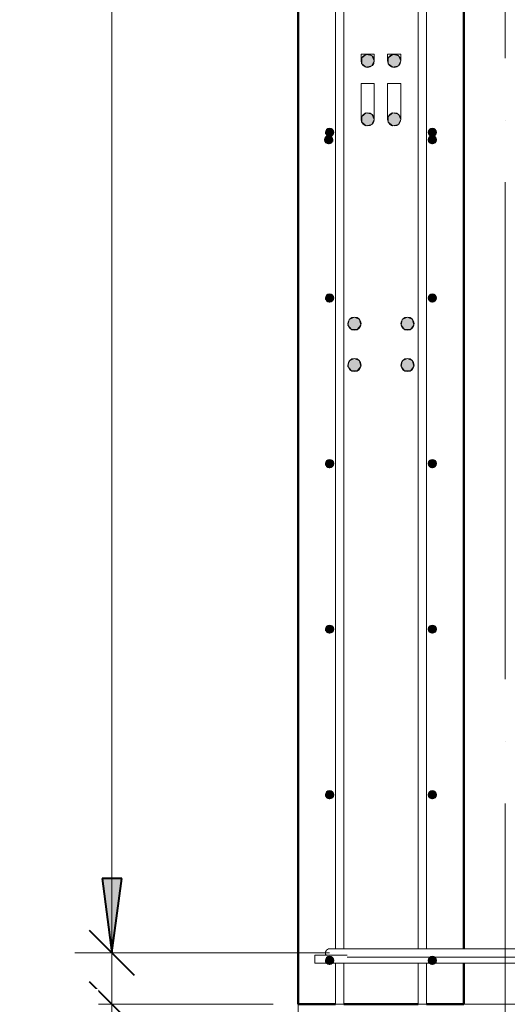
# Model space of a CAD drawing. Header units: millimetres. Extents: x -17711 to 46518, y 2835 to 45301.
# Tile 8 of 90: x -7097 to -6509, y 40100 to 41289. Entities that reach past the tile are written whole.
import ezdxf

# ---------------------------------------------------------------- set-up
doc = ezdxf.new("R2010")
doc.units = ezdxf.units.MM
doc.linetypes.add('ADSK_Линия сетки', pattern=[750, 600, -75, 0, -75])
for name, color, linetype, lineweight in [('A-____-____-DIMS', 211, 'Continuous', 9), ('A-____-____-DIMS-30', 211, 'Continuous', 9), ('A-FLOR-____-MCUT', 192, 'Continuous', 50), ('A-WALL-____-MCUT', 113, 'Continuous', 50), ('S-GRID-____-OTLN', 1, 'Continuous', 9), ('S-RBAR-____-MCUT', 171, 'Continuous', 20), ('S-RBAR-____-OTLN', 171, 'Continuous', 100)]:
    doc.layers.add(name, color=color, linetype=linetype, lineweight=lineweight)
doc.styles.add('GOST Common_I_1', font='GOST Common Italic.ttf', dxfattribs={"width": 0.8, "height": 75})
doc.dimstyles.new('ADSK_Для_арматуры_Основной_2_5_мм_шаг_кол-во_Стрелки_точный', dxfattribs={"dimscale": 304.8, "dimtxt": 0.247469, "dimasz": 0.295276, "dimexe": 0.147638, "dimexo": 0.000484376, "dimgap": 0.03937, "dimtad": 1, "dimdec": 0, "dimlfac": 304.8, "dimdsep": 46, "dimtxsty": 'GOST Common_I_1', "dimsah": 1, "dimcen": 0.09, "dimdle": 0.147638, "dimazin": 0, "dimtfac": 1, "dimtdec": 4, "dimtix": 1, "dimtmove": 0, "dimatfit": 3, "dimfxl": 1, "dimtvp": 1, "dimtfill": 1, "dimtolj": 1, "dimtzin": 0, "dimarcsym": 2})
doc.dimstyles.new('ADSK_Округление_5мм__Узкий_', dxfattribs={"dimscale": 304.8, "dimtxt": 0.247469, "dimasz": 0.177165, "dimexe": 0.147638, "dimexo": 0.000322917, "dimgap": 0.03937, "dimtad": 1, "dimdec": 0, "dimlfac": 304.8, "dimrnd": 5, "dimdsep": 46, "dimtxsty": 'GOST Common_I_1', "dimblk1": 'OBLIQUE', "dimblk2": 'OBLIQUE', "dimsah": 1, "dimcen": 0.09, "dimdle": 0.147638, "dimazin": 0, "dimtfac": 1, "dimtdec": 4, "dimtix": 1, "dimtmove": 0, "dimatfit": 3, "dimfxl": 1, "dimtvp": 1, "dimtfill": 1, "dimtolj": 1, "dimtzin": 0, "dimlwd": 20, "dimlwe": 20, "dimarcsym": 2})
doc.dimstyles.new('ADSK_Округление_5мм__Узкий__1', dxfattribs={"dimscale": 304.8, "dimtxt": 0.247469, "dimasz": 0.177165, "dimexe": 0.147638, "dimexo": 0.000322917, "dimgap": 0.03937, "dimtad": 1, "dimdec": 0, "dimlfac": 304.8, "dimrnd": 5, "dimdsep": 46, "dimtxsty": 'GOST Common_I_1', "dimblk1": 'OBLIQUE', "dimblk2": 'OBLIQUE', "dimsah": 1, "dimcen": 0.09, "dimdle": 0.147638, "dimazin": 0, "dimtfac": 1, "dimtdec": 4, "dimtix": 1, "dimtmove": 1, "dimatfit": 3, "dimfxl": 1, "dimtvp": 1, "dimtfill": 1, "dimtolj": 1, "dimtzin": 0, "dimlwd": 20, "dimlwe": 20, "dimarcsym": 2})

# ---------------------------------------------------------------- blocks, each defined once
blk = doc.blocks.new('DIMBLOCK42-КЖ1_Р_ВЭ14_Армирование_8')
at = {"layer": 'A-____-____-DIMS-30', "lineweight": 40}
for p, q in [((-6985.9, 40162), (-7012.9, 40189)), ((-6985.9, 40162), (-6958.9, 40135)), ((-6985.9, 40100), (-7012.9, 40127)), ((-6985.9, 40100), (-6958.9, 40073))]:
    blk.add_line(p, q, dxfattribs=at)
at = {"layer": 'A-____-____-DIMS-30', "lineweight": 20}
for p, q in [((-6985.9, 40162), (-7030.9, 40162)), ((-6985.9, 40055), (-6985.9, 40162)), ((-6985.9, 40162), (-6723.2, 40162)), ((-6985.9, 40097.8), (-6985.9, 40131)), ((-6985.9, 40100), (-7030.9, 40100)), ((-6985.9, 40100), (-6791.2, 40100)), ((-6985.9, 39998.4), (-6985.9, 40097.8))]:
    blk.add_line(p, q, dxfattribs=at)
at = {"layer": 'A-____-____-DIMS-30', "color": 0, "lineweight": 20, "insert": (-7095.9, 39998.4), "char_height": 75, "width": 101.253, "attachment_point": 1, "rotation": 90, "line_spacing_factor": 1.022761, "style": 'GOST Common_I_1', "bg_fill": 3, "box_fill_scale": 1.25, "bg_fill_color": 256, "bg_fill_true_color": 13158600, "bg_fill_transparency": 0}
blk.add_mtext('60', dxfattribs=at)
blk = doc.blocks.new('_Oblique')
at = {"color": 0, "linetype": 'ByBlock', "lineweight": -2}
blk.add_line((-0.5, -0.5), (0.5, 0.5), dxfattribs=at)
blk = doc.blocks.new('DIMBLOCK43-КЖ1_Р_ВЭ14_Армирование_8')
at = {"layer": 'A-____-____-DIMS-30', "lineweight": 40}
for p, q in [((-6985.9, 42962), (-7012.9, 42989)), ((-6985.9, 42962), (-6958.9, 42935)), ((-6985.9, 40162), (-7012.9, 40189)), ((-6985.9, 40162), (-6958.9, 40135))]:
    blk.add_line(p, q, dxfattribs=at)
at = {"layer": 'A-____-____-DIMS-30', "lineweight": 20}
for p, q in [((-6985.9, 42962), (-7030.9, 42962)), ((-6985.9, 40162), (-6985.9, 42962)), ((-6985.9, 42962), (-6723.2, 42962)), ((-6985.9, 40162), (-7030.9, 40162)), ((-6985.9, 40162), (-6723.2, 40162))]:
    blk.add_line(p, q, dxfattribs=at)
at = {"layer": 'A-____-____-DIMS-30', "color": 0, "lineweight": 20, "insert": (-7095.9, 41477.6), "char_height": 75, "width": 202.507, "attachment_point": 1, "rotation": 90, "line_spacing_factor": 1.022761, "style": 'GOST Common_I_1', "bg_fill": 3, "box_fill_scale": 1.25, "bg_fill_color": 256, "bg_fill_true_color": 13158600, "bg_fill_transparency": 0}
blk.add_mtext('2800', dxfattribs=at)
blk = doc.blocks.new('DIMBLOCK48-КЖ1_Р_ВЭ14_Армирование_8')
at = {"layer": 'A-____-____-DIMS-30', "lineweight": 20}
for p, q in [((-6761.2, 39690.1), (-6761.2, 43220)), ((-6711.2, 39690.1), (-6711.2, 40070)), ((-6862.8, 39690.1), (-6763.4, 39690.1)), ((-6806.2, 39690.1), (-6711.2, 39690.1)), ((-6763.4, 39690.1), (-6736.2, 39690.1)), ((-6761.2, 39690.1), (-6761.2, 39645.1)), ((-6711.2, 39690.1), (-6711.2, 39645.1))]:
    blk.add_line(p, q, dxfattribs=at)
at = {"layer": 'A-____-____-DIMS-30', "lineweight": 40}
for p, q in [((-6761.2, 39690.1), (-6734.2, 39717.1)), ((-6711.2, 39690.1), (-6684.2, 39717.1)), ((-6761.2, 39690.1), (-6788.2, 39663.1)), ((-6711.2, 39690.1), (-6738.2, 39663.1))]:
    blk.add_line(p, q, dxfattribs=at)
at = {"layer": 'A-____-____-DIMS-30', "color": 0, "lineweight": 20, "insert": (-6862.8, 39800.1), "char_height": 75, "width": 101.253, "attachment_point": 1, "line_spacing_factor": 1.022761, "style": 'GOST Common_I_1', "bg_fill": 3, "box_fill_scale": 1.25, "bg_fill_color": 256, "bg_fill_true_color": 13158600, "bg_fill_transparency": 0}
blk.add_mtext('50', dxfattribs=at)
blk = doc.blocks.new('DIMBLOCK49-КЖ1_Р_ВЭ14_Армирование_8')
at = {"layer": 'A-____-____-DIMS-30', "lineweight": 20}
for p, q in [((-6711.2, 39690.1), (-6711.2, 40070)), ((-6611.2, 39690.1), (-6611.2, 40070)), ((-6711.2, 39690.1), (-6611.2, 39690.1)), ((-6711.2, 39690.1), (-6711.2, 39645.1)), ((-6581.1, 39366.1), (-6661.2, 39690.1)), ((-6611.2, 39690.1), (-6611.2, 39645.1)), ((-6451.1, 39366.1), (-6581.1, 39366.1))]:
    blk.add_line(p, q, dxfattribs=at)
at = {"layer": 'A-____-____-DIMS-30', "lineweight": 40}
for p, q in [((-6711.2, 39690.1), (-6684.2, 39717.1)), ((-6611.2, 39690.1), (-6584.2, 39717.1)), ((-6711.2, 39690.1), (-6738.2, 39663.1)), ((-6611.2, 39690.1), (-6638.2, 39663.1))]:
    blk.add_line(p, q, dxfattribs=at)
at = {"layer": 'A-____-____-DIMS-30', "color": 0, "lineweight": 20, "insert": (-6566.1, 39476.1), "char_height": 75, "width": 138.073, "attachment_point": 1, "line_spacing_factor": 1.022761, "style": 'GOST Common_I_1', "bg_fill": 3, "box_fill_scale": 1.25, "bg_fill_color": 256, "bg_fill_true_color": 13158600, "bg_fill_transparency": 0}
blk.add_mtext('100', dxfattribs=at)
blk = doc.blocks.new('DIMBLOCK50-КЖ1_Р_ВЭ14_Армирование_8')
at = {"layer": 'A-____-____-DIMS-30', "lineweight": 20}
for p, q in [((-6611.2, 39690.1), (-6611.2, 40070)), ((-6461.2, 39690.1), (-6461.2, 40070)), ((-6611.2, 39690.1), (-6461.2, 39690.1)), ((-6611.2, 39690.1), (-6611.2, 39645.1)), ((-6456.1, 39528.1), (-6536.2, 39690.1)), ((-6461.2, 39690.1), (-6461.2, 39645.1)), ((-6326.1, 39528.1), (-6456.1, 39528.1))]:
    blk.add_line(p, q, dxfattribs=at)
at = {"layer": 'A-____-____-DIMS-30', "lineweight": 40}
for p, q in [((-6611.2, 39690.1), (-6584.2, 39717.1)), ((-6461.2, 39690.1), (-6434.2, 39717.1)), ((-6611.2, 39690.1), (-6638.2, 39663.1)), ((-6461.2, 39690.1), (-6488.2, 39663.1))]:
    blk.add_line(p, q, dxfattribs=at)
at = {"layer": 'A-____-____-DIMS-30', "color": 0, "lineweight": 20, "insert": (-6441.1, 39638.1), "char_height": 75, "width": 138.073, "attachment_point": 1, "line_spacing_factor": 1.022761, "style": 'GOST Common_I_1', "bg_fill": 3, "box_fill_scale": 1.25, "bg_fill_color": 256, "bg_fill_true_color": 13158600, "bg_fill_transparency": 0}
blk.add_mtext('150', dxfattribs=at)
blk = doc.blocks.new('DIMBLOCK72-КЖ1_Р_ВЭ14_Армирование_8')
at = {"layer": 'A-____-____-DIMS-30', "lineweight": 40}
for points in [[(-6985.9, 42962), (-6997.8, 42872), (-6974.1, 42872)], [(-6985.9, 40162), (-6974.1, 40252), (-6997.8, 40252)]]:
    blk.add_hatch(color=256, dxfattribs=at).paths.add_polyline_path(points)
at = {"layer": 'A-____-____-DIMS-30'}
for p, q in [((-6985.9, 43007), (-6985.9, 40117)), ((-6985.9, 42962), (-7030.9, 42962)), ((-6985.9, 42962), (-6768.2, 42962)), ((-6985.9, 40162), (-7030.9, 40162)), ((-6985.9, 40162), (-6768.2, 40162))]:
    blk.add_line(p, q, dxfattribs=at)
at = {"layer": 'A-____-____-DIMS-30', "lineweight": 40}
for p, q in [((-6985.9, 42962), (-6997.8, 42872)), ((-6974.1, 42872), (-6985.9, 42962)), ((-6997.8, 42872), (-6974.1, 42872)), ((-6974.1, 40252), (-6997.8, 40252)), ((-6997.8, 40252), (-6985.9, 40162)), ((-6985.9, 40162), (-6974.1, 40252))]:
    blk.add_line(p, q, dxfattribs=at)
at = {"layer": 'A-____-____-DIMS-30', "color": 0, "insert": (-7095.9, 41332.5), "char_height": 75, "width": 550.757, "attachment_point": 1, "rotation": 90, "line_spacing_factor": 1.022761, "style": 'GOST Common_I_1', "bg_fill": 3, "box_fill_scale": 1.25, "bg_fill_color": 256, "bg_fill_true_color": 13158600, "bg_fill_transparency": 0}
blk.add_mtext('200x14=2800', dxfattribs=at)
blk = doc.blocks.new('_None')

msp = doc.modelspace()

# ---------------------------------------------------------------- hatches: boundary and pattern name
at = {"layer": 'S-RBAR-____-MCUT'}
h = msp.add_hatch(color=256, dxfattribs=at)
edge = h.paths.add_edge_path()
edge.add_arc((-6677.2173, 41239.3964), 8, 0, 360)
for points in [[(-6678.9974, 41231.597), (-6672.2293, 41233.1417), (-6669.2173, 41239.3964), (-6672.2293, 41245.651), (-6678.9974, 41247.1958), (-6684.425, 41242.8675), (-6684.425, 41235.9253)], [(-6646.9974, 41231.597), (-6640.2293, 41233.1417), (-6637.2173, 41239.3964), (-6640.2293, 41245.651), (-6646.9974, 41247.1958), (-6652.425, 41242.8675), (-6652.425, 41235.9253)], [(-6678.9974, 41160.8863), (-6672.2293, 41162.4311), (-6669.2173, 41168.6857), (-6672.2293, 41174.9404), (-6678.9974, 41176.4851), (-6684.425, 41172.1568), (-6684.425, 41165.2146)], [(-6646.9974, 41160.8863), (-6640.2293, 41162.4311), (-6637.2173, 41168.6857), (-6640.2293, 41174.9404), (-6646.9974, 41176.4851), (-6652.425, 41172.1568), (-6652.425, 41165.2146)], [(-6723.2173, 41148.0006), (-6718.462, 41151.4555), (-6720.2783, 41157.0457), (-6726.1562, 41157.0457), (-6727.9725, 41151.4555)], [(-6599.2173, 41148.0006), (-6594.462, 41151.4555), (-6596.2783, 41157.0457), (-6602.1562, 41157.0457), (-6603.9725, 41151.4555)], [(-6724.2173, 41139.0006), (-6719.462, 41142.4555), (-6721.2783, 41148.0457), (-6727.1562, 41148.0457), (-6728.9725, 41142.4555)], [(-6599.2173, 41139.0006), (-6594.462, 41142.4555), (-6596.2783, 41148.0457), (-6602.1562, 41148.0457), (-6603.9725, 41142.4555)], [(-6723.2173, 40948.0006), (-6718.462, 40951.4555), (-6720.2783, 40957.0457), (-6726.1562, 40957.0457), (-6727.9725, 40951.4555)], [(-6599.2173, 40948.0006), (-6594.462, 40951.4555), (-6596.2783, 40957.0457), (-6602.1562, 40957.0457), (-6603.9725, 40951.4555)], [(-6689.7462, 40914.7929), (-6685.4178, 40920.2204), (-6686.9626, 40926.9885), (-6693.2173, 40930.0006), (-6699.4719, 40926.9885), (-6701.0167, 40920.2204), (-6696.6883, 40914.7929)], [(-6625.7462, 40914.7929), (-6621.4178, 40920.2204), (-6622.9626, 40926.9885), (-6629.2173, 40930.0006), (-6635.4719, 40926.9885), (-6637.0167, 40920.2204), (-6632.6883, 40914.7929)], [(-6689.7462, 40864.7929), (-6685.4178, 40870.2204), (-6686.9626, 40876.9885), (-6693.2173, 40880.0006), (-6699.4719, 40876.9885), (-6701.0167, 40870.2204), (-6696.6883, 40864.7929)], [(-6625.7462, 40864.7929), (-6621.4178, 40870.2204), (-6622.9626, 40876.9885), (-6629.2173, 40880.0006), (-6635.4719, 40876.9885), (-6637.0167, 40870.2204), (-6632.6883, 40864.7929)], [(-6723.2173, 40748.0006), (-6718.462, 40751.4555), (-6720.2783, 40757.0457), (-6726.1562, 40757.0457), (-6727.9725, 40751.4555)], [(-6599.2173, 40748.0006), (-6594.462, 40751.4555), (-6596.2783, 40757.0457), (-6602.1562, 40757.0457), (-6603.9725, 40751.4555)], [(-6723.2173, 40548.0006), (-6718.462, 40551.4555), (-6720.2783, 40557.0457), (-6726.1562, 40557.0457), (-6727.9725, 40551.4555)], [(-6599.2173, 40548.0006), (-6594.462, 40551.4555), (-6596.2783, 40557.0457), (-6602.1562, 40557.0457), (-6603.9725, 40551.4555)], [(-6723.2173, 40348.0006), (-6718.462, 40351.4555), (-6720.2783, 40357.0457), (-6726.1562, 40357.0457), (-6727.9725, 40351.4555)], [(-6599.2173, 40348.0006), (-6594.462, 40351.4555), (-6596.2783, 40357.0457), (-6602.1562, 40357.0457), (-6603.9725, 40351.4555)], [(-6723.2173, 40148.0006), (-6718.462, 40151.4555), (-6720.2783, 40157.0457), (-6726.1562, 40157.0457), (-6727.9725, 40151.4555)], [(-6599.2173, 40148.0006), (-6594.462, 40151.4555), (-6596.2783, 40157.0457), (-6602.1562, 40157.0457), (-6603.9725, 40151.4555)]]:
    msp.add_hatch(color=256, dxfattribs=at).paths.add_polyline_path(points)
h = msp.add_hatch(color=256, dxfattribs=at)
edge = h.paths.add_edge_path()
edge.add_arc((-6645.2173, 41239.3964), 8, 0, 360)
h = msp.add_hatch(color=256, dxfattribs=at)
edge = h.paths.add_edge_path()
edge.add_arc((-6677.2173, 41168.6857), 8, 0, 360)
h = msp.add_hatch(color=256, dxfattribs=at)
edge = h.paths.add_edge_path()
edge.add_arc((-6645.2173, 41168.6857), 8, 0, 360)
h = msp.add_hatch(color=256, dxfattribs=at)
edge = h.paths.add_edge_path()
edge.add_arc((-6723.2173, 41153.0006), 5, 0, 360)
h = msp.add_hatch(color=256, dxfattribs=at)
edge = h.paths.add_edge_path()
edge.add_arc((-6599.2173, 41153.0006), 5, 0, 360)
h = msp.add_hatch(color=256, dxfattribs=at)
edge = h.paths.add_edge_path()
edge.add_arc((-6724.2173, 41144.0006), 5, 0, 360)
h = msp.add_hatch(color=256, dxfattribs=at)
edge = h.paths.add_edge_path()
edge.add_arc((-6599.2173, 41144.0006), 5, 0, 360)
h = msp.add_hatch(color=256, dxfattribs=at)
edge = h.paths.add_edge_path()
edge.add_arc((-6723.2173, 40953.0006), 5, 0, 360)
h = msp.add_hatch(color=256, dxfattribs=at)
edge = h.paths.add_edge_path()
edge.add_arc((-6599.2173, 40953.0006), 5, 0, 360)
h = msp.add_hatch(color=256, dxfattribs=at)
edge = h.paths.add_edge_path()
edge.add_arc((-6693.2173, 40922.0006), 8, 0, 360)
h = msp.add_hatch(color=256, dxfattribs=at)
edge = h.paths.add_edge_path()
edge.add_arc((-6629.2173, 40922.0006), 8, 0, 360)
h = msp.add_hatch(color=256, dxfattribs=at)
edge = h.paths.add_edge_path()
edge.add_arc((-6693.2173, 40872.0006), 8, 0, 360)
h = msp.add_hatch(color=256, dxfattribs=at)
edge = h.paths.add_edge_path()
edge.add_arc((-6629.2173, 40872.0006), 8, 0, 360)
h = msp.add_hatch(color=256, dxfattribs=at)
edge = h.paths.add_edge_path()
edge.add_arc((-6723.2173, 40753.0006), 5, 0, 360)
h = msp.add_hatch(color=256, dxfattribs=at)
edge = h.paths.add_edge_path()
edge.add_arc((-6599.2173, 40753.0006), 5, 0, 360)
h = msp.add_hatch(color=256, dxfattribs=at)
edge = h.paths.add_edge_path()
edge.add_arc((-6723.2173, 40553.0006), 5, 0, 360)
h = msp.add_hatch(color=256, dxfattribs=at)
edge = h.paths.add_edge_path()
edge.add_arc((-6599.2173, 40553.0006), 5, 0, 360)
h = msp.add_hatch(color=256, dxfattribs=at)
edge = h.paths.add_edge_path()
edge.add_arc((-6723.2173, 40353.0006), 5, 0, 360)
h = msp.add_hatch(color=256, dxfattribs=at)
edge = h.paths.add_edge_path()
edge.add_arc((-6599.2173, 40353.0006), 5, 0, 360)
h = msp.add_hatch(color=256, dxfattribs=at)
edge = h.paths.add_edge_path()
edge.add_arc((-6723.2173, 40153.0006), 5, 0, 360)
h = msp.add_hatch(color=256, dxfattribs=at)
edge = h.paths.add_edge_path()
edge.add_arc((-6599.2173, 40153.0006), 5, 0, 360)

# ---------------------------------------------------------------- linework, layer by layer
at = {"layer": 'A-FLOR-____-MCUT', "color": 8, "lineweight": 9}
for p, q in [((-6761.2173, 40100), (-6761.2173, 39900)), ((-6466.2167, 40100), (-6561.2173, 40100))]:
    msp.add_line(p, q, dxfattribs=at)
at = {"layer": 'A-WALL-____-MCUT'}
for p, q in [((-6761.2173, 43050), (-6761.2173, 40100)), ((-6561.2173, 40167.0011), (-6561.2173, 42349.4656)), ((-6561.2173, 40100), (-6561.2173, 40149.4656)), ((-6761.2173, 40100), (-6716.2173, 40100)), ((-6706.2173, 40100), (-6616.2173, 40100)), ((-6606.2173, 40100), (-6561.2173, 40100))]:
    msp.add_line(p, q, dxfattribs=at)
at = {"layer": 'S-GRID-____-OTLN', "linetype": 'ADSK_Линия сетки'}
msp.add_line((-6511.2173, 38992.4605), (-6511.2173, 44904.551), dxfattribs=at)
at = {"layer": 'S-RBAR-____-MCUT'}
for p, q in [((-6669.2173, 41247.488), (-6685.2173, 41247.488)), ((-6685.2173, 41239.3964), (-6685.2173, 41247.488)), ((-6678.9974, 41247.1958), (-6684.425, 41242.8675)), ((-6684.425, 41242.8675), (-6684.425, 41235.9253)), ((-6672.2293, 41245.651), (-6678.9974, 41247.1958)), ((-6669.2173, 41239.3964), (-6672.2293, 41245.651)), ((-6672.2293, 41233.1417), (-6669.2173, 41239.3964)), ((-6669.2173, 41239.3964), (-6669.2173, 41247.488)), ((-6637.2173, 41247.488), (-6653.2173, 41247.488)), ((-6653.2173, 41239.3964), (-6653.2173, 41247.488)), ((-6646.9974, 41247.1958), (-6652.425, 41242.8675)), ((-6652.425, 41242.8675), (-6652.425, 41235.9253)), ((-6640.2293, 41245.651), (-6646.9974, 41247.1958)), ((-6637.2173, 41239.3964), (-6640.2293, 41245.651)), ((-6640.2293, 41233.1417), (-6637.2173, 41239.3964)), ((-6637.2173, 41239.3964), (-6637.2173, 41247.488)), ((-6684.425, 41235.9253), (-6678.9974, 41231.597)), ((-6678.9974, 41231.597), (-6672.2293, 41233.1417)), ((-6652.425, 41235.9253), (-6646.9974, 41231.597)), ((-6646.9974, 41231.597), (-6640.2293, 41233.1417)), ((-6669.2173, 41212.1327), (-6685.2173, 41212.1327)), ((-6685.2173, 41168.6857), (-6685.2173, 41212.1327)), ((-6669.2173, 41168.6857), (-6669.2173, 41212.1327)), ((-6637.2173, 41212.1327), (-6653.2173, 41212.1327)), ((-6653.2173, 41168.6857), (-6653.2173, 41212.1327)), ((-6637.2173, 41168.6857), (-6637.2173, 41212.1327)), ((-6678.9974, 41176.4851), (-6684.425, 41172.1568)), ((-6684.425, 41172.1568), (-6684.425, 41165.2146)), ((-6672.2293, 41174.9404), (-6678.9974, 41176.4851)), ((-6669.2173, 41168.6857), (-6672.2293, 41174.9404)), ((-6672.2293, 41162.4311), (-6669.2173, 41168.6857)), ((-6646.9974, 41176.4851), (-6652.425, 41172.1568)), ((-6652.425, 41172.1568), (-6652.425, 41165.2146)), ((-6640.2293, 41174.9404), (-6646.9974, 41176.4851)), ((-6637.2173, 41168.6857), (-6640.2293, 41174.9404)), ((-6640.2293, 41162.4311), (-6637.2173, 41168.6857)), ((-6726.1562, 41157.0457), (-6727.9725, 41151.4555)), ((-6720.2783, 41157.0457), (-6726.1562, 41157.0457)), ((-6718.462, 41151.4555), (-6720.2783, 41157.0457)), ((-6684.425, 41165.2146), (-6678.9974, 41160.8863)), ((-6678.9974, 41160.8863), (-6672.2293, 41162.4311)), ((-6652.425, 41165.2146), (-6646.9974, 41160.8863)), ((-6646.9974, 41160.8863), (-6640.2293, 41162.4311)), ((-6602.1562, 41157.0457), (-6603.9725, 41151.4555)), ((-6596.2783, 41157.0457), (-6602.1562, 41157.0457)), ((-6594.462, 41151.4555), (-6596.2783, 41157.0457)), ((-6727.1562, 41148.0457), (-6728.9725, 41142.4555)), ((-6728.9725, 41142.4555), (-6724.2173, 41139.0006)), ((-6727.9725, 41151.4555), (-6723.2173, 41148.0006)), ((-6721.2783, 41148.0457), (-6727.1562, 41148.0457)), ((-6724.2173, 41139.0006), (-6719.462, 41142.4555)), ((-6723.2173, 41148.0006), (-6718.462, 41151.4555)), ((-6719.462, 41142.4555), (-6721.2783, 41148.0457)), ((-6603.9725, 41151.4555), (-6599.2173, 41148.0006)), ((-6602.1562, 41148.0457), (-6603.9725, 41142.4555)), ((-6603.9725, 41142.4555), (-6599.2173, 41139.0006)), ((-6596.2783, 41148.0457), (-6602.1562, 41148.0457)), ((-6599.2173, 41148.0006), (-6594.462, 41151.4555)), ((-6599.2173, 41139.0006), (-6594.462, 41142.4555)), ((-6594.462, 41142.4555), (-6596.2783, 41148.0457)), ((-6726.1562, 40957.0457), (-6727.9725, 40951.4555)), ((-6720.2783, 40957.0457), (-6726.1562, 40957.0457)), ((-6718.462, 40951.4555), (-6720.2783, 40957.0457)), ((-6602.1562, 40957.0457), (-6603.9725, 40951.4555)), ((-6596.2783, 40957.0457), (-6602.1562, 40957.0457)), ((-6594.462, 40951.4555), (-6596.2783, 40957.0457)), ((-6727.9725, 40951.4555), (-6723.2173, 40948.0006)), ((-6723.2173, 40948.0006), (-6718.462, 40951.4555)), ((-6603.9725, 40951.4555), (-6599.2173, 40948.0006)), ((-6599.2173, 40948.0006), (-6594.462, 40951.4555)), ((-6693.2173, 40930.0006), (-6699.4719, 40926.9885)), ((-6686.9626, 40926.9885), (-6693.2173, 40930.0006)), ((-6629.2173, 40930.0006), (-6635.4719, 40926.9885)), ((-6622.9626, 40926.9885), (-6629.2173, 40930.0006)), ((-6699.4719, 40926.9885), (-6701.0167, 40920.2204)), ((-6701.0167, 40920.2204), (-6696.6883, 40914.7929)), ((-6689.7462, 40914.7929), (-6685.4178, 40920.2204)), ((-6685.4178, 40920.2204), (-6686.9626, 40926.9885)), ((-6635.4719, 40926.9885), (-6637.0167, 40920.2204)), ((-6637.0167, 40920.2204), (-6632.6883, 40914.7929)), ((-6625.7462, 40914.7929), (-6621.4178, 40920.2204)), ((-6621.4178, 40920.2204), (-6622.9626, 40926.9885)), ((-6696.6883, 40914.7929), (-6689.7462, 40914.7929)), ((-6632.6883, 40914.7929), (-6625.7462, 40914.7929)), ((-6699.4719, 40876.9885), (-6701.0167, 40870.2204)), ((-6701.0167, 40870.2204), (-6696.6883, 40864.7929)), ((-6693.2173, 40880.0006), (-6699.4719, 40876.9885)), ((-6686.9626, 40876.9885), (-6693.2173, 40880.0006)), ((-6689.7462, 40864.7929), (-6685.4178, 40870.2204)), ((-6685.4178, 40870.2204), (-6686.9626, 40876.9885)), ((-6635.4719, 40876.9885), (-6637.0167, 40870.2204)), ((-6637.0167, 40870.2204), (-6632.6883, 40864.7929)), ((-6629.2173, 40880.0006), (-6635.4719, 40876.9885)), ((-6622.9626, 40876.9885), (-6629.2173, 40880.0006)), ((-6625.7462, 40864.7929), (-6621.4178, 40870.2204)), ((-6621.4178, 40870.2204), (-6622.9626, 40876.9885)), ((-6696.6883, 40864.7929), (-6689.7462, 40864.7929)), ((-6632.6883, 40864.7929), (-6625.7462, 40864.7929)), ((-6726.1562, 40757.0457), (-6727.9725, 40751.4555)), ((-6727.9725, 40751.4555), (-6723.2173, 40748.0006)), ((-6720.2783, 40757.0457), (-6726.1562, 40757.0457)), ((-6723.2173, 40748.0006), (-6718.462, 40751.4555)), ((-6718.462, 40751.4555), (-6720.2783, 40757.0457)), ((-6602.1562, 40757.0457), (-6603.9725, 40751.4555)), ((-6603.9725, 40751.4555), (-6599.2173, 40748.0006)), ((-6596.2783, 40757.0457), (-6602.1562, 40757.0457)), ((-6599.2173, 40748.0006), (-6594.462, 40751.4555)), ((-6594.462, 40751.4555), (-6596.2783, 40757.0457)), ((-6726.1562, 40557.0457), (-6727.9725, 40551.4555)), ((-6727.9725, 40551.4555), (-6723.2173, 40548.0006)), ((-6720.2783, 40557.0457), (-6726.1562, 40557.0457)), ((-6723.2173, 40548.0006), (-6718.462, 40551.4555)), ((-6718.462, 40551.4555), (-6720.2783, 40557.0457)), ((-6602.1562, 40557.0457), (-6603.9725, 40551.4555)), ((-6603.9725, 40551.4555), (-6599.2173, 40548.0006)), ((-6596.2783, 40557.0457), (-6602.1562, 40557.0457)), ((-6599.2173, 40548.0006), (-6594.462, 40551.4555)), ((-6594.462, 40551.4555), (-6596.2783, 40557.0457)), ((-6726.1562, 40357.0457), (-6727.9725, 40351.4555)), ((-6727.9725, 40351.4555), (-6723.2173, 40348.0006)), ((-6720.2783, 40357.0457), (-6726.1562, 40357.0457)), ((-6723.2173, 40348.0006), (-6718.462, 40351.4555)), ((-6718.462, 40351.4555), (-6720.2783, 40357.0457)), ((-6602.1562, 40357.0457), (-6603.9725, 40351.4555)), ((-6603.9725, 40351.4555), (-6599.2173, 40348.0006)), ((-6596.2783, 40357.0457), (-6602.1562, 40357.0457)), ((-6599.2173, 40348.0006), (-6594.462, 40351.4555)), ((-6594.462, 40351.4555), (-6596.2783, 40357.0457)), ((-6726.1562, 40157.0457), (-6727.9725, 40151.4555)), ((-6720.2783, 40157.0457), (-6726.1562, 40157.0457)), ((-6718.462, 40151.4555), (-6720.2783, 40157.0457)), ((-6602.1562, 40157.0457), (-6603.9725, 40151.4555)), ((-6596.2783, 40157.0457), (-6602.1562, 40157.0457)), ((-6594.462, 40151.4555), (-6596.2783, 40157.0457)), ((-6727.9725, 40151.4555), (-6723.2173, 40148.0006)), ((-6723.2173, 40148.0006), (-6718.462, 40151.4555)), ((-6603.9725, 40151.4555), (-6599.2173, 40148.0006)), ((-6599.2173, 40148.0006), (-6594.462, 40151.4555))]:
    msp.add_line(p, q, dxfattribs=at)
for centre, radius in [((-6677.2173, 41239.3964), 8), ((-6645.2173, 41239.3964), 8), ((-6677.2173, 41168.6857), 8), ((-6645.2173, 41168.6857), 8), ((-6723.2173, 41153.0006), 5), ((-6599.2173, 41153.0006), 5), ((-6724.2173, 41144.0006), 5), ((-6599.2173, 41144.0006), 5), ((-6723.2173, 40953.0006), 5), ((-6599.2173, 40953.0006), 5), ((-6693.2173, 40922.0006), 8), ((-6629.2173, 40922.0006), 8), ((-6693.2173, 40872.0006), 8), ((-6629.2173, 40872.0006), 8), ((-6723.2173, 40753.0006), 5), ((-6599.2173, 40753.0006), 5), ((-6723.2173, 40553.0006), 5), ((-6599.2173, 40553.0006), 5), ((-6723.2173, 40353.0006), 5), ((-6599.2173, 40353.0006), 5), ((-6723.2173, 40153.0006), 5), ((-6599.2173, 40153.0006), 5)]:
    msp.add_circle(centre, radius, dxfattribs=at)
at = {"layer": 'S-RBAR-____-OTLN', "lineweight": 20}
for p, q in [((-6716.2173, 40167.0011), (-6716.2173, 42349.4656)), ((-6706.2173, 40167.0011), (-6706.2173, 42349.4656)), ((-6616.2173, 40167.0011), (-6616.2173, 42349.4656)), ((-6606.2173, 40167.0011), (-6606.2173, 42349.4656)), ((-6693.2173, 40167.0011), (-6723.2173, 40167.0011)), ((-6693.2173, 40167.0011), (-6228.2173, 40167.0011)), ((-6741.2167, 40159.4656), (-6702.0495, 40159.4656)), ((-6741.2167, 40149.4656), (-6741.2167, 40159.4656)), ((-6693.2173, 40157.0011), (-6702.0952, 40157.0011)), ((-6693.2173, 40157.0011), (-6228.2173, 40157.0011)), ((-6741.2167, 40149.4656), (-5261.2167, 40149.4656)), ((-6716.2173, 40100.0006), (-6716.2173, 40149.4656)), ((-6706.2173, 40100.0006), (-6706.2173, 40149.4656)), ((-6616.2173, 40100.0006), (-6616.2173, 40149.4656)), ((-6606.2173, 40100.0006), (-6606.2173, 40149.4656)), ((-6706.2173, 40100.0006), (-6716.2173, 40100.0006)), ((-6606.2173, 40100.0006), (-6616.2173, 40100.0006))]:
    msp.add_line(p, q, dxfattribs=at)
for start, end in [(90, 210), (120, 150)]:
    msp.add_arc((-6723.2173, 40162.0011), 5, start, end, dxfattribs=at)

# ---------------------------------------------------------------- next in the draw order: dimensions: what is measured, and where the dimension line sits
at = {"layer": 'A-____-____-DIMS', "lineweight": 20}
dim = msp.add_linear_dim(base=(-6985.9163, 40162.0011), p1=(-6761.2173, 40100), p2=(-6693.2173, 40162.0011), angle=90, dimstyle='ADSK_Округление_5мм__Узкий__1', override={"dimpost": '<>', "dimfxl": 92.022482}, dxfattribs=at)
dim.commit()
dim.dimension.update_dxf_attribs({"geometry": 'DIMBLOCK42-КЖ1_Р_ВЭ14_Армирование_8', "text_midpoint": (-7045.9284, 40049.0378), "dimtype": 160, "text_rotation": 90})

# ---------------------------------------------------------------- next in the draw order: dimensions: what is measured, and where the dimension line sits
dim = msp.add_linear_dim(base=(-6985.9163, 42962.0011), p1=(-6693.2173, 40162.0011), p2=(-6693.2173, 42962.0011), angle=90, dimstyle='ADSK_Округление_5мм__Узкий_', override={"dimpost": '<>', "dimfxl": 2800}, dxfattribs=at)
dim.commit()
dim.dimension.update_dxf_attribs({"geometry": 'DIMBLOCK43-КЖ1_Р_ВЭ14_Армирование_8', "text_midpoint": (-7035.4163, 41562.0011)})

# ---------------------------------------------------------------- next in the draw order: dimensions: what is measured, and where the dimension line sits
dim = msp.add_linear_dim(base=(-6711.2173, 39690.1204), p1=(-6761.2173, 43250), p2=(-6711.2173, 40100.0006), dimstyle='ADSK_Округление_5мм__Узкий__1', override={"dimpost": '<>', "dimfxl": 3150.396183}, dxfattribs=at)
dim.commit()
dim.dimension.update_dxf_attribs({"geometry": 'DIMBLOCK48-КЖ1_Р_ВЭ14_Армирование_8', "text_midpoint": (-6812.1795, 39750.1325), "dimtype": 160})

# ---------------------------------------------------------------- next in the draw order: dimensions: what is measured, and where the dimension line sits
at = {"layer": 'A-____-____-DIMS'}
dim = msp.add_linear_dim(base=(-6985.9163, 40162.0011), p1=(-6723.2173, 42962.0011), p2=(-6723.2173, 40162.0011), angle=90, text='200x14=2800', dimstyle='ADSK_Для_арматуры_Основной_2_5_мм_шаг_кол-во_Стрелки_точный', override={"dimpost": '<>', "dimblk1": 'None', "dimblk2": 'None', "dimsah": 1, "dimfxl": 2800}, dxfattribs=at)
dim.commit()
dim.dimension.update_dxf_attribs({"geometry": 'DIMBLOCK72-КЖ1_Р_ВЭ14_Армирование_8', "text_midpoint": (-7035.4163, 41562.0011)})
at = {"layer": 'A-____-____-DIMS', "lineweight": 20}
dim = msp.add_linear_dim(base=(-6611.2173, 39690.1204), p1=(-6711.2173, 40100.0006), p2=(-6611.2173, 40100.0006), dimstyle='ADSK_Округление_5мм__Узкий__1', override={"dimpost": '<>', "dimfxl": 100}, dxfattribs=at)
dim.commit()
dim.dimension.update_dxf_attribs({"geometry": 'DIMBLOCK49-КЖ1_Р_ВЭ14_Армирование_8', "text_midpoint": (-6497.0845, 39426.1325), "dimtype": 160})

# ---------------------------------------------------------------- next in the draw order: dimensions: what is measured, and where the dimension line sits
dim = msp.add_linear_dim(base=(-6461.2167, 39690.1204), p1=(-6611.2173, 40100.0006), p2=(-6461.2167, 40100.0011), dimstyle='ADSK_Округление_5мм__Узкий__1', override={"dimpost": '<>', "dimfxl": 150.000518}, dxfattribs=at)
dim.commit()
dim.dimension.update_dxf_attribs({"geometry": 'DIMBLOCK50-КЖ1_Р_ВЭ14_Армирование_8', "text_midpoint": (-6372.0843, 39588.1325), "dimtype": 160})

doc.saveas('drawing.dxf')
